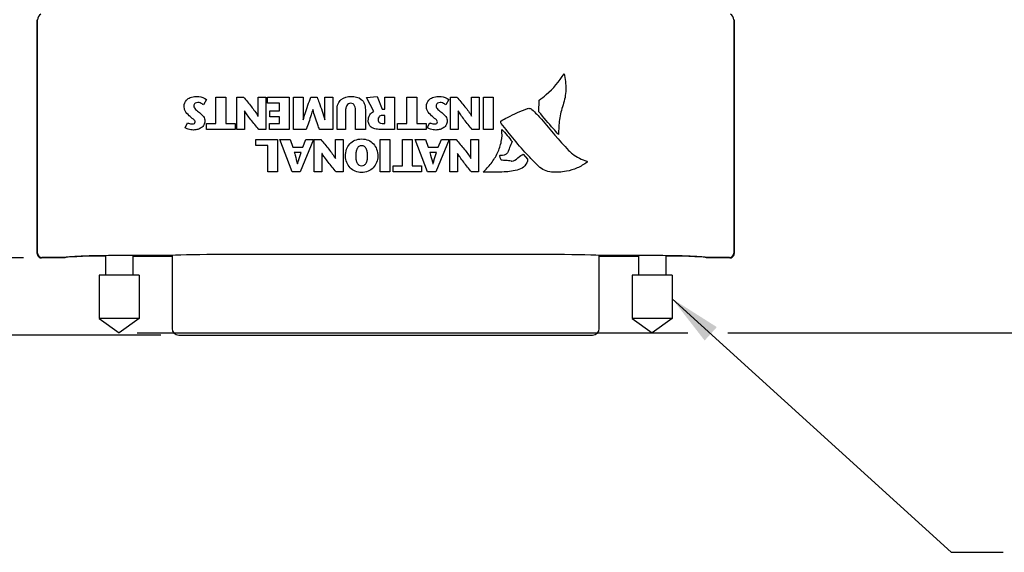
# Model space of a CAD drawing. Header units: inches. Extents: x 0 to 22, y 0 to 17.
# Tile 4 of 16: x 9.3 to 12.7, y 9.2 to 11.1. Entities that reach past the tile are written whole.
import ezdxf

# ---------------------------------------------------------------- set-up
doc = ezdxf.new("R2010")
doc.units = ezdxf.units.IN
doc.header["$LTSCALE"] = 1.21
doc.header["$MEASUREMENT"] = 0
doc.layers.get('0').update_dxf_attribs({"linetype": 'CONTINUOUS'})
for name, color, linetype in [('02___PRT_ALL_AXES', 7, 'CONTINUOUS'), ('DETAIL', 7, 'CONTINUOUS'), ('DIMENSIONS', 7, 'CONTINUOUS')]:
    doc.layers.add(name, color=color, linetype=linetype)
doc.styles.get("Standard").update_dxf_attribs({"font": 'txt', "width": 0.8})
doc.dimstyles.new('DIMSTYLE_1', dxfattribs={"dimtxt": 0.125, "dimasz": 0.18, "dimexe": 0.125, "dimexo": 0.0625, "dimgap": 0.0625, "dimtad": 0, "dimtih": 1, "dimtoh": 1, "dimdec": 3, "dimzin": 4, "dimdsep": 46, "dimtxsty": 'STANDARD', "dimblk": '_FILLED', "dimblk1": '_FILLED', "dimblk2": '_FILLED', "dimcen": 0.09, "dimadec": 0, "dimazin": 0, "dimtp": 0.001, "dimtm": 0.001, "dimtfac": 1, "dimtdec": 3, "dimtofl": 0, "dimtmove": 0, "dimatfit": 3, "dimldrblk": '_FILLED', "dimfxl": 1, "dimtolj": 1, "dimtzin": 4, "dimarcsym": 0})
doc.dimstyles.get("Standard").update_dxf_attribs({"dimtxt": 0.125, "dimasz": 0.18, "dimexe": 0.125, "dimexo": 0.0625, "dimgap": 0.09, "dimtad": 0, "dimtih": 1, "dimtoh": 1, "dimdec": 3, "dimzin": 4, "dimdsep": 46, "dimtxsty": 'STANDARD', "dimblk": '_FILLED', "dimblk1": '_FILLED', "dimblk2": '_FILLED', "dimcen": 0.09, "dimadec": 0, "dimazin": 0, "dimtol": 1, "dimtp": 0.01, "dimtm": 0.01, "dimtfac": 1, "dimtdec": 3, "dimtofl": 0, "dimtmove": 0, "dimatfit": 3, "dimldrblk": '_FILLED', "dimfxl": 1, "dimtolj": 1, "dimtzin": 4, "dimarcsym": 0})

# ---------------------------------------------------------------- blocks, each defined once
blk = doc.blocks.new('_FILLED')
at = {"color": 0, "linetype": 'BYBLOCK'}
blk.add_solid([(0, 0), (-1, 0.174), (-1, -0.174)], dxfattribs=at)
blk = doc.blocks.new('*D5')
at = {"layer": 'DIMENSIONS', "color": 2, "linetype": 'CONTINUOUS'}
for p, q in [((9.3202, 12.5875), (8.4531, 12.5875)), ((8.5781, 12.5875), (8.5781, 11.5459)), ((8.5781, 10.2542), (8.5781, 11.1084)), ((9.2789, 10.2542), (8.4531, 10.2542))]:
    blk.add_line(p, q, dxfattribs=at)
at = {"layer": 'DIMENSIONS', "color": 2, "linetype": 'CONTINUOUS', "xscale": 0.18, "yscale": 0.18, "zscale": 0.18}
for p, rotation in [((8.5781, 12.5875), 90), ((8.5781, 10.2542), 270)]:
    blk.add_blockref('_FILLED', p, dxfattribs=dict(at, rotation=rotation))
at = {"layer": 'DIMENSIONS', "color": 2, "linetype": 'CONTINUOUS', "insert": (8.4781, 11.4834), "char_height": 0.125, "width": 0.7, "attachment_point": 2, "line_spacing_factor": 0.9}
blk.add_mtext('2.333\\P[59.27]', dxfattribs=at)
blk = doc.blocks.new('*D6')
at = {"layer": 'DIMENSIONS', "color": 2, "linetype": 'CONTINUOUS'}
for p, q in [((9.3202, 12.5875), (7.7031, 12.5875)), ((7.8281, 12.5875), (7.8281, 10.8631)), ((7.8281, 9.9871), (7.8281, 10.4256)), ((9.754, 9.9871), (7.7031, 9.9871))]:
    blk.add_line(p, q, dxfattribs=at)
at = {"layer": 'DIMENSIONS', "color": 2, "linetype": 'CONTINUOUS', "xscale": 0.18, "yscale": 0.18, "zscale": 0.18}
for p, rotation in [((7.8281, 12.5875), 90), ((7.8281, 9.9871), 270)]:
    blk.add_blockref('_FILLED', p, dxfattribs=dict(at, rotation=rotation))
at = {"layer": 'DIMENSIONS', "color": 2, "linetype": 'CONTINUOUS', "insert": (7.7281, 10.8006), "char_height": 0.125, "width": 0.7, "attachment_point": 2, "line_spacing_factor": 0.9}
blk.add_mtext('2.600\\P[66.05]', dxfattribs=at)
blk = doc.blocks.new('*D7')
at = {"layer": 'DIMENSIONS', "color": 2, "linetype": 'CONTINUOUS'}
for p, q in [((10.3086, 13.1349), (6.9531, 13.1349)), ((7.0781, 13.1349), (7.0781, 12.3921)), ((7.0781, 9.9871), (7.0781, 11.9546)), ((9.754, 9.9871), (6.9531, 9.9871))]:
    blk.add_line(p, q, dxfattribs=at)
at = {"layer": 'DIMENSIONS', "color": 2, "linetype": 'CONTINUOUS', "xscale": 0.18, "yscale": 0.18, "zscale": 0.18}
for p, rotation in [((7.0781, 13.1349), 90), ((7.0781, 9.9871), 270)]:
    blk.add_blockref('_FILLED', p, dxfattribs=dict(at, rotation=rotation))
at = {"layer": 'DIMENSIONS', "color": 2, "linetype": 'CONTINUOUS', "insert": (6.9781, 12.3296), "char_height": 0.125, "width": 0.7, "attachment_point": 2, "line_spacing_factor": 0.9}
blk.add_mtext('3.148\\P[79.95]', dxfattribs=at)
blk = doc.blocks.new('*D8')
at = {"layer": 'DIMENSIONS', "color": 2, "linetype": 'CONTINUOUS'}
for p, q in [((9.8012, 13.0899), (14.1107, 13.0899)), ((13.9857, 13.0899), (13.9857, 11.6674)), ((13.9857, 9.9949), (13.9857, 11.2299)), ((9.6723, 9.9949), (11.5751, 9.9949)), ((11.7135, 9.9949), (14.1107, 9.9949))]:
    blk.add_line(p, q, dxfattribs=at)
at = {"layer": 'DIMENSIONS', "color": 2, "linetype": 'CONTINUOUS', "xscale": 0.18, "yscale": 0.18, "zscale": 0.18}
for p, rotation in [((13.9857, 13.0899), 90), ((13.9857, 9.9949), 270)]:
    blk.add_blockref('_FILLED', p, dxfattribs=dict(at, rotation=rotation))
at = {"layer": 'DIMENSIONS', "color": 2, "linetype": 'CONTINUOUS', "insert": (13.8857, 11.6049), "char_height": 0.125, "width": 0.7, "attachment_point": 2, "line_spacing_factor": 0.9}
blk.add_mtext('3.095\\P[78.61]', dxfattribs=at)

msp = doc.modelspace()

# ---------------------------------------------------------------- linework, layer by layer
at = {"color": 7, "linetype": 'CONTINUOUS'}
for p, q in [((9.3264, 10.2692), (9.3264, 11.077)), ((9.3281, 10.2709), (9.3281, 11.0761)), ((11.734, 11.0761), (11.734, 10.2709)), ((11.7357, 11.077), (11.7357, 10.2692)), ((9.4224, 10.2542), (9.3414, 10.2542)), ((9.4224, 10.2559), (9.3431, 10.2559)), ((9.7892, 10.2623), (9.6098, 10.2623)), ((9.6568, 10.2606), (9.7929, 10.2606)), ((11.0961, 10.2657), (9.9661, 10.2657)), ((11.2693, 10.2606), (11.4053, 10.2606)), ((11.4523, 10.2623), (11.273, 10.2623)), ((11.719, 10.2559), (11.6398, 10.2559)), ((11.7207, 10.2542), (11.6398, 10.2542))]:
    msp.add_line(p, q, dxfattribs=at)
at = {"color": 40, "linetype": 'CONTINUOUS'}
for p, q in [((9.9112, 10.8016), (9.901, 10.783)), ((9.9445, 10.8099), (9.9783, 10.8099)), ((9.9445, 10.7188), (9.9445, 10.8099)), ((9.9783, 10.8099), (9.9783, 10.7188)), ((10.0167, 10.8099), (10.0393, 10.8099)), ((10.0167, 10.6979), (10.0167, 10.8099)), ((10.0899, 10.8099), (10.1165, 10.8099)), ((10.0899, 10.7443), (10.0899, 10.8099)), ((10.1165, 10.8099), (10.1165, 10.6979)), ((10.1226, 10.8099), (10.1975, 10.8099)), ((10.1226, 10.7889), (10.1226, 10.8099)), ((10.1637, 10.7889), (10.1226, 10.7889)), ((10.1637, 10.7619), (10.1637, 10.7889)), ((10.1975, 10.8099), (10.1975, 10.6979)), ((10.2119, 10.8099), (10.2457, 10.8099)), ((10.2119, 10.6979), (10.2119, 10.8099)), ((10.2457, 10.8099), (10.2457, 10.7314)), ((10.2726, 10.8099), (10.2938, 10.8099)), ((10.3212, 10.8099), (10.3478, 10.8099)), ((10.3212, 10.7314), (10.3212, 10.8099)), ((10.3478, 10.8099), (10.3478, 10.6979)), ((10.4649, 10.8081), (10.501, 10.8119)), ((10.4897, 10.7601), (10.4649, 10.8081)), ((10.501, 10.8119), (10.5188, 10.7675)), ((10.5276, 10.8099), (10.5614, 10.8099)), ((10.5276, 10.7675), (10.5276, 10.8099)), ((10.5614, 10.8099), (10.5614, 10.6979)), ((10.6046, 10.8099), (10.6384, 10.8099)), ((10.6046, 10.7188), (10.6046, 10.8099)), ((10.6384, 10.8099), (10.6384, 10.7188)), ((10.7487, 10.8016), (10.7385, 10.783)), ((10.7548, 10.8099), (10.7774, 10.8099)), ((10.7548, 10.6979), (10.7548, 10.8099)), ((10.828, 10.8099), (10.8546, 10.8099)), ((10.828, 10.7443), (10.828, 10.8099)), ((10.8546, 10.8099), (10.8546, 10.6979)), ((10.869, 10.8099), (10.9027, 10.8099)), ((10.869, 10.6979), (10.869, 10.8099)), ((10.9027, 10.8099), (10.9027, 10.6979)), ((11.0606, 10.7592), (11.0612, 10.7987)), ((10.0436, 10.762), (10.0433, 10.762)), ((10.0433, 10.762), (10.0433, 10.6979)), ((10.1302, 10.7619), (10.1637, 10.7619)), ((10.1302, 10.7409), (10.1302, 10.7619)), ((10.2791, 10.7668), (10.2788, 10.7668)), ((10.3629, 10.6979), (10.3629, 10.7656)), ((10.392, 10.7559), (10.392, 10.6979)), ((10.4269, 10.6979), (10.4269, 10.7564)), ((10.4607, 10.7664), (10.4607, 10.6979)), ((10.5188, 10.7675), (10.5276, 10.7675)), ((10.7817, 10.762), (10.7814, 10.762)), ((10.7814, 10.762), (10.7814, 10.6979)), ((9.8374, 10.7035), (9.8461, 10.7211)), ((10.0896, 10.7443), (10.0899, 10.7443)), ((10.1637, 10.7409), (10.1302, 10.7409)), ((10.1637, 10.7188), (10.1637, 10.7409)), ((10.2457, 10.7314), (10.246, 10.7314)), ((10.3209, 10.7314), (10.3212, 10.7314)), ((10.5276, 10.7463), (10.518, 10.7463)), ((10.5276, 10.7188), (10.5276, 10.7463)), ((10.6749, 10.7035), (10.6836, 10.7211)), ((10.8277, 10.7443), (10.828, 10.7443)), ((9.9122, 10.7188), (9.9445, 10.7188)), ((9.9122, 10.6979), (9.9122, 10.7188)), ((10.0107, 10.6979), (9.9122, 10.6979)), ((9.9783, 10.7188), (10.0107, 10.7188)), ((10.0107, 10.7188), (10.0107, 10.6979)), ((10.0433, 10.6979), (10.0167, 10.6979)), ((10.1165, 10.6979), (10.092, 10.6979)), ((10.1294, 10.7188), (10.1637, 10.7188)), ((10.1294, 10.6979), (10.1294, 10.7188)), ((10.1975, 10.6979), (10.1294, 10.6979)), ((10.2567, 10.6979), (10.2119, 10.6979)), ((10.3478, 10.6979), (10.302, 10.6979)), ((10.392, 10.6979), (10.3629, 10.6979)), ((10.4607, 10.6979), (10.4269, 10.6979)), ((10.5614, 10.6979), (10.5115, 10.6979)), ((10.5187, 10.7188), (10.5276, 10.7188)), ((10.5723, 10.7188), (10.6046, 10.7188)), ((10.5723, 10.6979), (10.5723, 10.7188)), ((10.6708, 10.6979), (10.5723, 10.6979)), ((10.6384, 10.7188), (10.6708, 10.7188)), ((10.6708, 10.7188), (10.6708, 10.6979)), ((10.7814, 10.6979), (10.7548, 10.6979)), ((10.8546, 10.6979), (10.8301, 10.6979)), ((10.9027, 10.6979), (10.869, 10.6979)), ((10.0827, 10.6632), (10.1574, 10.6632)), ((10.0827, 10.6422), (10.0827, 10.6632)), ((10.1574, 10.6632), (10.1574, 10.5511)), ((10.165, 10.6632), (10.2008, 10.6632)), ((10.2075, 10.5511), (10.165, 10.6632)), ((10.2008, 10.6632), (10.2096, 10.6364)), ((10.2815, 10.6632), (10.2359, 10.5511)), ((10.2444, 10.6364), (10.2551, 10.6632)), ((10.2551, 10.6632), (10.2815, 10.6632)), ((10.2842, 10.6632), (10.3068, 10.6632)), ((10.2842, 10.5511), (10.2842, 10.6632)), ((10.3574, 10.6632), (10.384, 10.6632)), ((10.3574, 10.5975), (10.3574, 10.6632)), ((10.384, 10.6632), (10.384, 10.5511)), ((10.5118, 10.6632), (10.5456, 10.6632)), ((10.5118, 10.5511), (10.5118, 10.6632)), ((10.5456, 10.6632), (10.5456, 10.5511)), ((10.5888, 10.6632), (10.6225, 10.6632)), ((10.5888, 10.5721), (10.5888, 10.6632)), ((10.6225, 10.6632), (10.6225, 10.5721)), ((10.6333, 10.6632), (10.6691, 10.6632)), ((10.6759, 10.5511), (10.6333, 10.6632)), ((10.6691, 10.6632), (10.678, 10.6364)), ((10.7499, 10.6632), (10.7042, 10.5511)), ((10.7127, 10.6364), (10.7234, 10.6632)), ((10.7234, 10.6632), (10.7499, 10.6632)), ((10.7526, 10.6632), (10.7751, 10.6632)), ((10.7526, 10.5511), (10.7526, 10.6632)), ((10.8257, 10.6632), (10.8523, 10.6632)), ((10.8257, 10.5975), (10.8257, 10.6632)), ((10.8523, 10.6632), (10.8523, 10.5511)), ((10.1237, 10.6422), (10.0827, 10.6422)), ((10.1237, 10.5511), (10.1237, 10.6422)), ((10.2096, 10.6364), (10.2444, 10.6364)), ((10.2386, 10.6187), (10.2151, 10.6187)), ((10.678, 10.6364), (10.7127, 10.6364)), ((10.7069, 10.6187), (10.6834, 10.6187)), ((10.3111, 10.6153), (10.3108, 10.6153)), ((10.3108, 10.6153), (10.3108, 10.5511)), ((10.3571, 10.5975), (10.3574, 10.5975)), ((10.7795, 10.6153), (10.7791, 10.6153)), ((10.7791, 10.6153), (10.7791, 10.5511)), ((10.8254, 10.5975), (10.8257, 10.5975)), ((11.0067, 10.6124), (11.0216, 10.5948)), ((10.1574, 10.5511), (10.1237, 10.5511)), ((10.2359, 10.5511), (10.2075, 10.5511)), ((10.226, 10.5786), (10.2263, 10.5786)), ((10.3108, 10.5511), (10.2842, 10.5511)), ((10.384, 10.5511), (10.3595, 10.5511)), ((10.5456, 10.5511), (10.5118, 10.5511)), ((10.5565, 10.5721), (10.5888, 10.5721)), ((10.5565, 10.5511), (10.5565, 10.5721)), ((10.6549, 10.5511), (10.5565, 10.5511)), ((10.6225, 10.5721), (10.6549, 10.5721)), ((10.6549, 10.5721), (10.6549, 10.5511)), ((10.7042, 10.5511), (10.6759, 10.5511)), ((10.6943, 10.5786), (10.6946, 10.5786)), ((10.7791, 10.5511), (10.7526, 10.5511)), ((10.8523, 10.5511), (10.8278, 10.5511))]:
    msp.add_line(p, q, dxfattribs=at)
at = {"color": 6, "linetype": 'CONTINUOUS'}
for p, q in [((9.7929, 10.2625), (9.7929, 10.0107)), ((11.2693, 10.0107), (11.2693, 10.2625)), ((9.8165, 9.9871), (11.2456, 9.9871))]:
    msp.add_line(p, q, dxfattribs=at)
at = {"color": 7, "linetype": 'CONTINUOUS'}
for centre, radius, start, end in [((9.3511, 11.0761), 0.023, 120.0075, 179.9925), ((11.711, 11.0761), 0.023, 0.0075, 59.9925), ((9.3415, 10.2692), 0.0151, 180.0645, 197.8813), ((9.3414, 10.2692), 0.015, 197.9309, 252.0499), ((9.3431, 10.2709), 0.015, 180.0176, 269.9824), ((9.3415, 10.2693), 0.0151, 252.0925, 269.9435), ((11.719, 10.2709), 0.015, 270.0176, 359.9824), ((11.7207, 10.2693), 0.0151, 270.0645, 287.8813), ((11.7207, 10.2692), 0.015, 287.9309, 342.0499), ((11.7207, 10.2692), 0.0151, 342.0925, 359.9435)]:
    msp.add_arc(centre, radius, start, end, dxfattribs=at)
at = {"color": 6, "linetype": 'CONTINUOUS'}
for centre, start, end in [((9.8165, 10.0107), 180, 270), ((11.2456, 10.0107), 270, 360)]:
    msp.add_arc(centre, 0.0236, start, end, dxfattribs=at)
at = {"color": 7, "linetype": 'CONTINUOUS'}
for centre, major_axis, ratio, start_param, end_param in [((9.6098, 10.2557), (0.1875, 0), 0.034921, 7.853982, 9.398124), ((9.6098, 10.2541), (0.1875, 0), 0.034921, 1.824563, 3.114939), ((9.6098, 10.2591), (0.1875, 0), 0.965689, -3.124195, -3.114939), ((9.9661, 10.2585), (0.2075, 0), 0.034921, 1.570796, 2.591353), ((11.0961, 10.2585), (0.2075, 0), 0.034921, 0.55024, 1.570796), ((11.4523, 10.2557), (0.1875, 0), 0.034921, 6.309839, 7.853982), ((11.4523, 10.2541), (0.1875, 0), 0.034921, 0.026654, 1.31703), ((11.4523, 10.2591), (0.1875, 0), 0.965689, -0.026654, -0.017394)]:
    msp.add_ellipse(centre, major_axis=major_axis, ratio=ratio, start_param=start_param, end_param=end_param, dxfattribs=at)
at = {"color": 40, "linetype": 'CONTINUOUS'}
for points, knots in [([(11.0612, 10.7987), (11.0698, 10.8048), (11.103, 10.8308), (11.1311, 10.8635), (11.1474, 10.8905)], [0, 0, 0, 0, 0.2515, 1, 1, 1, 1]), ([(11.1474, 10.8905), (11.1516, 10.8728), (11.1561, 10.8362), (11.15, 10.7995), (11.1439, 10.7824)], [0, 0, 0, 0, 0.501241, 1, 1, 1, 1]), ([(9.8342, 10.7789), (9.8342, 10.7861), (9.8399, 10.7988), (9.8564, 10.8101), (9.869, 10.8119), (9.876, 10.8119)], [0, 0, 0, 0, 0.37327, 0.640439, 1, 1, 1, 1]), ([(9.8818, 10.7909), (9.8784, 10.7909), (9.8732, 10.7897), (9.8684, 10.7846), (9.8677, 10.781), (9.8677, 10.7792)], [0, 0, 0, 0, 0.488886, 0.729312, 1, 1, 1, 1]), ([(9.876, 10.8119), (9.8792, 10.8119), (9.8915, 10.8112), (9.9042, 10.8073), (9.9112, 10.8016)], [0, 0, 0, 0, 0.265067, 1, 1, 1, 1]), ([(9.901, 10.783), (9.8997, 10.784), (9.8941, 10.7881), (9.8871, 10.7909), (9.8818, 10.7909)], [0, 0, 0, 0, 0.229012, 1, 1, 1, 1]), ([(10.0393, 10.8099), (10.0485, 10.7988), (10.0661, 10.7776), (10.083, 10.7557), (10.0896, 10.7443)], [0, 0, 0, 0, 0.523162, 1, 1, 1, 1]), ([(10.246, 10.7314), (10.2481, 10.7385), (10.2562, 10.7649), (10.2656, 10.7909), (10.2726, 10.8099)], [0, 0, 0, 0, 0.267641, 1, 1, 1, 1]), ([(10.2938, 10.8099), (10.2961, 10.8037), (10.3058, 10.7778), (10.3148, 10.7517), (10.3209, 10.7314)], [0, 0, 0, 0, 0.237308, 1, 1, 1, 1]), ([(10.3629, 10.7656), (10.3629, 10.7728), (10.3648, 10.7863), (10.3801, 10.8074), (10.3994, 10.8119), (10.4112, 10.8119)], [0, 0, 0, 0, 0.289613, 0.527683, 1, 1, 1, 1]), ([(10.4096, 10.7885), (10.407, 10.7885), (10.4015, 10.787), (10.3956, 10.7797), (10.3925, 10.769), (10.392, 10.7606), (10.392, 10.7559)], [0, 0, 0, 0, 0.189489, 0.392338, 0.654986, 1, 1, 1, 1]), ([(10.4269, 10.7564), (10.4269, 10.7609), (10.4267, 10.7689), (10.4246, 10.7796), (10.4187, 10.7874), (10.4126, 10.7885), (10.4096, 10.7885)], [0, 0, 0, 0, 0.329035, 0.581809, 0.781417, 1, 1, 1, 1]), ([(10.4112, 10.8119), (10.4235, 10.8119), (10.4437, 10.8084), (10.4591, 10.7869), (10.4607, 10.7735), (10.4607, 10.7664)], [0, 0, 0, 0, 0.486523, 0.716153, 1, 1, 1, 1]), ([(10.6717, 10.7789), (10.6717, 10.7861), (10.6774, 10.7988), (10.6939, 10.8101), (10.7065, 10.8119), (10.7135, 10.8119)], [0, 0, 0, 0, 0.373229, 0.640506, 1, 1, 1, 1]), ([(10.7193, 10.7909), (10.716, 10.7909), (10.7107, 10.7897), (10.7059, 10.7846), (10.7052, 10.781), (10.7052, 10.7792)], [0, 0, 0, 0, 0.489781, 0.729749, 1, 1, 1, 1]), ([(10.7135, 10.8119), (10.7168, 10.8119), (10.729, 10.8112), (10.7417, 10.8073), (10.7487, 10.8016)], [0, 0, 0, 0, 0.264827, 1, 1, 1, 1]), ([(10.7385, 10.783), (10.7372, 10.784), (10.7316, 10.7881), (10.7247, 10.7909), (10.7193, 10.7909)], [0, 0, 0, 0, 0.229283, 1, 1, 1, 1]), ([(10.7774, 10.8099), (10.7866, 10.7988), (10.8042, 10.7776), (10.8211, 10.7557), (10.8277, 10.7443)], [0, 0, 0, 0, 0.523089, 1, 1, 1, 1]), ([(9.8521, 10.7452), (9.8466, 10.7504), (9.837, 10.7599), (9.8342, 10.7733), (9.8342, 10.7789)], [0, 0, 0, 0, 0.577335, 1, 1, 1, 1]), ([(9.8677, 10.7792), (9.8677, 10.7746), (9.8748, 10.7653), (9.883, 10.7597), (9.8874, 10.7559)], [0, 0, 0, 0, 0.44371, 1, 1, 1, 1]), ([(9.8874, 10.7559), (9.89, 10.7536), (9.8949, 10.7494), (9.9012, 10.7427), (9.9053, 10.7349), (9.906, 10.7291), (9.906, 10.726)], [0, 0, 0, 0, 0.288378, 0.528771, 0.750297, 1, 1, 1, 1]), ([(10.092, 10.6979), (10.0828, 10.7091), (10.0692, 10.7256), (10.0531, 10.747), (10.0461, 10.7573), (10.0436, 10.762)], [0, 0, 0, 0, 0.539887, 0.798938, 1, 1, 1, 1]), ([(10.2788, 10.7668), (10.2771, 10.7605), (10.2704, 10.7373), (10.2624, 10.7145), (10.2567, 10.6979)], [0, 0, 0, 0, 0.270733, 1, 1, 1, 1]), ([(10.302, 10.6979), (10.3001, 10.7032), (10.2919, 10.726), (10.2842, 10.749), (10.2791, 10.7668)], [0, 0, 0, 0, 0.235544, 1, 1, 1, 1]), ([(10.4708, 10.7278), (10.4708, 10.7349), (10.4738, 10.7486), (10.4844, 10.7575), (10.4897, 10.7601)], [0, 0, 0, 0, 0.547252, 1, 1, 1, 1]), ([(10.6896, 10.7452), (10.6841, 10.7504), (10.6745, 10.7599), (10.6717, 10.7733), (10.6717, 10.7789)], [0, 0, 0, 0, 0.577386, 1, 1, 1, 1]), ([(10.7052, 10.7792), (10.7052, 10.7746), (10.7123, 10.7653), (10.7205, 10.7597), (10.7249, 10.7559)], [0, 0, 0, 0, 0.443903, 1, 1, 1, 1]), ([(10.7249, 10.7559), (10.7275, 10.7536), (10.7324, 10.7494), (10.7387, 10.7427), (10.7428, 10.7349), (10.7434, 10.7291), (10.7434, 10.726)], [0, 0, 0, 0, 0.288378, 0.528771, 0.750297, 1, 1, 1, 1]), ([(10.8301, 10.6979), (10.8209, 10.7091), (10.8073, 10.7256), (10.7911, 10.747), (10.7842, 10.7573), (10.7817, 10.762)], [0, 0, 0, 0, 0.539966, 0.799006, 1, 1, 1, 1]), ([(10.9299, 10.7275), (10.9373, 10.7317), (10.9669, 10.7478), (10.9978, 10.7616), (11.0215, 10.7703)], [0, 0, 0, 0, 0.252828, 1, 1, 1, 1]), ([(11.0215, 10.7703), (11.0227, 10.7708), (11.0279, 10.7715), (11.0333, 10.7696), (11.0361, 10.7671)], [0, 0, 0, 0, 0.262171, 1, 1, 1, 1]), ([(11.0361, 10.7671), (11.0479, 10.7563), (11.0921, 10.7107), (11.1294, 10.659), (11.1632, 10.6257)], [0, 0, 0, 0, 0.251966, 1, 1, 1, 1]), ([(11.1279, 10.6807), (11.1223, 10.6872), (11.0996, 10.7131), (11.0769, 10.739), (11.0606, 10.7592)], [0, 0, 0, 0, 0.248347, 1, 1, 1, 1]), ([(11.1439, 10.7824), (11.1381, 10.7662), (11.1306, 10.7323), (11.1287, 10.6979), (11.1279, 10.6807)], [0, 0, 0, 0, 0.500628, 1, 1, 1, 1]), ([(9.8461, 10.7211), (9.8472, 10.7204), (9.8524, 10.7178), (9.8582, 10.7169), (9.8625, 10.7169)], [0, 0, 0, 0, 0.234274, 1, 1, 1, 1]), ([(9.8725, 10.7238), (9.8725, 10.7275), (9.8641, 10.7354), (9.8567, 10.741), (9.8521, 10.7452)], [0, 0, 0, 0, 0.372117, 1, 1, 1, 1]), ([(9.8625, 10.7169), (9.8651, 10.7169), (9.8699, 10.7176), (9.8725, 10.722), (9.8725, 10.7238)], [0, 0, 0, 0, 0.587233, 1, 1, 1, 1]), ([(9.906, 10.726), (9.906, 10.7218), (9.9037, 10.7131), (9.8944, 10.7033), (9.8816, 10.6973), (9.8718, 10.6959), (9.8667, 10.6959)], [0, 0, 0, 0, 0.232059, 0.466102, 0.721274, 1, 1, 1, 1]), ([(10.5115, 10.6979), (10.5056, 10.6979), (10.495, 10.6988), (10.4811, 10.7047), (10.4724, 10.715), (10.4708, 10.7235), (10.4708, 10.7278)], [0, 0, 0, 0, 0.311299, 0.559772, 0.775552, 1, 1, 1, 1]), ([(10.518, 10.7463), (10.5143, 10.7463), (10.507, 10.7431), (10.5046, 10.7358), (10.5046, 10.7326)], [0, 0, 0, 0, 0.531684, 1, 1, 1, 1]), ([(10.5046, 10.7326), (10.5046, 10.7303), (10.505, 10.7261), (10.5096, 10.7198), (10.5153, 10.7188), (10.5187, 10.7188)], [0, 0, 0, 0, 0.310054, 0.546324, 1, 1, 1, 1]), ([(10.6836, 10.7211), (10.6847, 10.7204), (10.6898, 10.7178), (10.6957, 10.7169), (10.7001, 10.7169)], [0, 0, 0, 0, 0.234439, 1, 1, 1, 1]), ([(10.71, 10.7238), (10.71, 10.7275), (10.7016, 10.7354), (10.6942, 10.741), (10.6896, 10.7452)], [0, 0, 0, 0, 0.372117, 1, 1, 1, 1]), ([(10.7001, 10.7169), (10.7026, 10.7169), (10.7074, 10.7176), (10.71, 10.722), (10.71, 10.7238)], [0, 0, 0, 0, 0.586567, 1, 1, 1, 1]), ([(10.7434, 10.726), (10.7434, 10.7218), (10.7412, 10.7131), (10.7319, 10.7033), (10.7191, 10.6973), (10.7093, 10.6959), (10.7042, 10.6959)], [0, 0, 0, 0, 0.23216, 0.466271, 0.721428, 1, 1, 1, 1]), ([(10.93, 10.7189), (10.929, 10.7201), (10.9287, 10.7229), (10.9289, 10.7257), (10.9294, 10.7272), (10.9299, 10.7275)], [0, 0, 0, 0, 0.546769, 0.818598, 1, 1, 1, 1]), ([(9.8667, 10.6959), (9.8604, 10.6959), (9.8503, 10.6976), (9.8407, 10.7014), (9.8374, 10.7035)], [0, 0, 0, 0, 0.615839, 1, 1, 1, 1]), ([(10.7042, 10.6959), (10.698, 10.6959), (10.6878, 10.6976), (10.6782, 10.7014), (10.6749, 10.7035)], [0, 0, 0, 0, 0.616065, 1, 1, 1, 1]), ([(10.8674, 10.5503), (10.8776, 10.5595), (10.8966, 10.5801), (10.9188, 10.6159), (10.9326, 10.6558), (10.9339, 10.684), (10.9321, 10.6977)], [0, 0, 0, 0, 0.247818, 0.501351, 0.752253, 1, 1, 1, 1]), ([(11.0591, 10.5711), (11.0473, 10.5825), (11.0015, 10.6293), (10.9605, 10.6805), (10.93, 10.7189)], [0, 0, 0, 0, 0.251023, 1, 1, 1, 1]), ([(10.3068, 10.6632), (10.316, 10.6521), (10.3336, 10.6309), (10.3505, 10.6089), (10.3571, 10.5975)], [0, 0, 0, 0, 0.523218, 1, 1, 1, 1]), ([(10.3922, 10.6058), (10.3922, 10.6137), (10.3945, 10.6291), (10.4059, 10.649), (10.4246, 10.6624), (10.44, 10.6651), (10.4479, 10.6651)], [0, 0, 0, 0, 0.261175, 0.501718, 0.73924, 1, 1, 1, 1]), ([(10.4479, 10.6651), (10.4558, 10.6651), (10.4711, 10.6624), (10.4899, 10.649), (10.5013, 10.6291), (10.5036, 10.6137), (10.5036, 10.6058)], [0, 0, 0, 0, 0.260859, 0.498393, 0.738892, 1, 1, 1, 1]), ([(10.7751, 10.6632), (10.7843, 10.652), (10.8019, 10.6309), (10.8188, 10.6089), (10.8254, 10.5975)], [0, 0, 0, 0, 0.523252, 1, 1, 1, 1]), ([(10.9687, 10.6557), (10.9652, 10.6489), (10.9605, 10.6398), (10.9573, 10.6301), (10.9567, 10.6276)], [0, 0, 0, 0, 0.745527, 1, 1, 1, 1]), ([(10.2151, 10.6187), (10.216, 10.6154), (10.2197, 10.6021), (10.2234, 10.5888), (10.226, 10.5786)], [0, 0, 0, 0, 0.240823, 1, 1, 1, 1]), ([(10.2263, 10.5786), (10.2273, 10.5823), (10.2311, 10.5958), (10.2356, 10.609), (10.2386, 10.6187)], [0, 0, 0, 0, 0.276229, 1, 1, 1, 1]), ([(10.4479, 10.6417), (10.4446, 10.6417), (10.4377, 10.64), (10.431, 10.6313), (10.4279, 10.6195), (10.4274, 10.6107), (10.4274, 10.6058)], [0, 0, 0, 0, 0.215079, 0.426039, 0.683679, 1, 1, 1, 1]), ([(10.4684, 10.6058), (10.4684, 10.6107), (10.4679, 10.6195), (10.4648, 10.6313), (10.4581, 10.64), (10.4512, 10.6417), (10.4479, 10.6417)], [0, 0, 0, 0, 0.31618, 0.573722, 0.784698, 1, 1, 1, 1]), ([(10.6834, 10.6187), (10.6843, 10.6154), (10.688, 10.6021), (10.6917, 10.5888), (10.6943, 10.5786)], [0, 0, 0, 0, 0.240833, 1, 1, 1, 1]), ([(10.6946, 10.5786), (10.6956, 10.5823), (10.6994, 10.5958), (10.7039, 10.609), (10.7069, 10.6187)], [0, 0, 0, 0, 0.276309, 1, 1, 1, 1]), ([(10.9567, 10.6276), (10.9557, 10.624), (10.953, 10.6174), (10.9424, 10.608), (10.9317, 10.6072), (10.925, 10.6074)], [0, 0, 0, 0, 0.274886, 0.505952, 1, 1, 1, 1]), ([(11.1632, 10.6257), (11.1676, 10.6214), (11.1861, 10.6052), (11.2086, 10.5937), (11.2262, 10.5883)], [0, 0, 0, 0, 0.251889, 1, 1, 1, 1]), ([(10.3595, 10.5511), (10.3504, 10.5623), (10.3367, 10.5788), (10.3206, 10.6003), (10.3137, 10.6105), (10.3111, 10.6153)], [0, 0, 0, 0, 0.540013, 0.798989, 1, 1, 1, 1]), ([(10.4479, 10.5492), (10.4403, 10.5492), (10.4254, 10.552), (10.4069, 10.5647), (10.3949, 10.5835), (10.3922, 10.5983), (10.3922, 10.6058)], [0, 0, 0, 0, 0.257919, 0.501112, 0.744553, 1, 1, 1, 1]), ([(10.4274, 10.6058), (10.4274, 10.6013), (10.428, 10.593), (10.4313, 10.582), (10.4381, 10.574), (10.4447, 10.5725), (10.4479, 10.5725)], [0, 0, 0, 0, 0.312042, 0.567241, 0.78063, 1, 1, 1, 1]), ([(10.4479, 10.5725), (10.4511, 10.5725), (10.4577, 10.574), (10.4645, 10.582), (10.4678, 10.593), (10.4684, 10.6013), (10.4684, 10.6058)], [0, 0, 0, 0, 0.219811, 0.433163, 0.68817, 1, 1, 1, 1]), ([(10.5036, 10.6058), (10.5036, 10.5983), (10.5009, 10.5835), (10.4889, 10.5647), (10.4704, 10.552), (10.4555, 10.5492), (10.4479, 10.5492)], [0, 0, 0, 0, 0.255354, 0.498695, 0.741872, 1, 1, 1, 1]), ([(10.8278, 10.5511), (10.8187, 10.5623), (10.805, 10.5788), (10.7889, 10.6003), (10.782, 10.6105), (10.7795, 10.6153)], [0, 0, 0, 0, 0.540044, 0.799018, 1, 1, 1, 1]), ([(10.925, 10.6074), (10.9248, 10.6074), (10.9246, 10.6064), (10.9247, 10.6045), (10.9255, 10.6006), (10.9269, 10.5965), (10.9289, 10.5938), (10.9301, 10.5934)], [0, 0, 0, 0, 0.039257, 0.133122, 0.428502, 0.754932, 1, 1, 1, 1]), ([(10.9301, 10.5934), (10.9354, 10.592), (10.947, 10.5923), (10.9587, 10.5911), (10.9643, 10.5889)], [0, 0, 0, 0, 0.476918, 1, 1, 1, 1]), ([(10.9643, 10.5889), (10.9653, 10.5885), (10.9698, 10.5878), (10.974, 10.5898), (10.9769, 10.5913)], [0, 0, 0, 0, 0.25205, 1, 1, 1, 1]), ([(10.9769, 10.5913), (10.985, 10.5955), (10.9928, 10.6057), (11.0038, 10.6115), (11.0067, 10.6124)], [0, 0, 0, 0, 0.748209, 1, 1, 1, 1]), ([(11.0216, 10.5948), (11.0212, 10.5866), (11.0134, 10.5708), (10.999, 10.5617), (10.9913, 10.5595)], [0, 0, 0, 0, 0.50342, 1, 1, 1, 1]), ([(11.2274, 10.5845), (11.2165, 10.5771), (11.1938, 10.5635), (11.1684, 10.5556), (11.1555, 10.5533)], [0, 0, 0, 0, 0.501521, 1, 1, 1, 1]), ([(11.2262, 10.5883), (11.227, 10.588), (11.2282, 10.5868), (11.2279, 10.5849), (11.2274, 10.5845)], [0, 0, 0, 0, 0.557098, 1, 1, 1, 1]), ([(10.9913, 10.5595), (10.9828, 10.5571), (10.966, 10.5531), (10.9386, 10.5506), (10.9058, 10.5504), (10.8815, 10.5504), (10.8674, 10.5503)], [0, 0, 0, 0, 0.211153, 0.414311, 0.660896, 1, 1, 1, 1]), ([(11.1555, 10.5533), (11.147, 10.5517), (11.1299, 10.5494), (11.1042, 10.5497), (11.0794, 10.5558), (11.0652, 10.5653), (11.0591, 10.5711)], [0, 0, 0, 0, 0.256248, 0.507752, 0.751677, 1, 1, 1, 1])]:
    msp.add_open_spline(points, degree=3, knots=knots, dxfattribs=at)
msp.add_open_spline([(10.9321, 10.6977), (10.9465, 10.686), (10.9561, 10.6693), (10.9687, 10.6557)], degree=3, dxfattribs=at)
at = {"layer": '02___PRT_ALL_AXES', "color": 7, "linetype": 'CONTINUOUS'}
for p, q in [((9.5628, 10.2621), (9.5628, 10.1949)), ((9.6568, 10.2623), (9.6568, 10.1949)), ((11.4053, 10.2623), (11.4053, 10.1949)), ((11.4993, 10.2621), (11.4993, 10.1949)), ((9.6787, 10.1949), (9.5409, 10.1949)), ((9.5409, 10.1949), (9.5409, 10.0449)), ((9.6787, 10.1949), (9.6787, 10.0449)), ((11.5212, 10.1949), (11.3834, 10.1949)), ((11.3834, 10.1949), (11.3834, 10.0449)), ((11.5212, 10.1949), (11.5212, 10.0449)), ((9.5409, 10.0449), (9.6098, 9.9949)), ((9.6787, 10.0449), (9.5409, 10.0449)), ((9.6787, 10.0449), (9.6098, 9.9949)), ((11.5212, 10.0449), (11.3834, 10.0449)), ((11.3834, 10.0449), (11.4523, 9.9949)), ((11.5212, 10.0449), (11.4523, 9.9949))]:
    msp.add_line(p, q, dxfattribs=at)

# ---------------------------------------------------------------- dimensions: what is measured, and where the dimension line sits
at = {"layer": 'DIMENSIONS', "color": 2, "linetype": 'CONTINUOUS'}
for base, p1, p2, picture, middle in [((7.0781, 9.9871), (10.3711, 13.1349), (9.8165, 9.9871), '*D7', (7.0781, 12.1734)), ((13.9857, 9.9949), (9.7387, 13.0899), (9.6098, 9.9949), '*D8', (13.9857, 11.4486)), ((7.8281, 9.9871), (9.3827, 12.5875), (9.8165, 9.9871), '*D6', (7.8281, 10.6443)), ((8.5781, 10.2542), (9.3827, 12.5875), (9.3414, 10.2542), '*D5', (8.5781, 11.3271))]:
    dim = msp.add_linear_dim(base=base, p1=p1, p2=p2, angle=270, dimstyle='DIMSTYLE_1', dxfattribs=at)
    dim.commit()
    dim.dimension.update_dxf_attribs({"geometry": picture, "text_midpoint": middle, "dimtype": 160})

# ---------------------------------------------------------------- leaders
at = {"layer": 'DETAIL', "color": 2, "linetype": 'CONTINUOUS'}
msp.add_leader([(11.5212, 10.1129), (12.4857, 9.2371), (12.6657, 9.2371)], dimstyle='STANDARD', override={"dimtad": 0}, dxfattribs=at)

doc.saveas('drawing.dxf')
